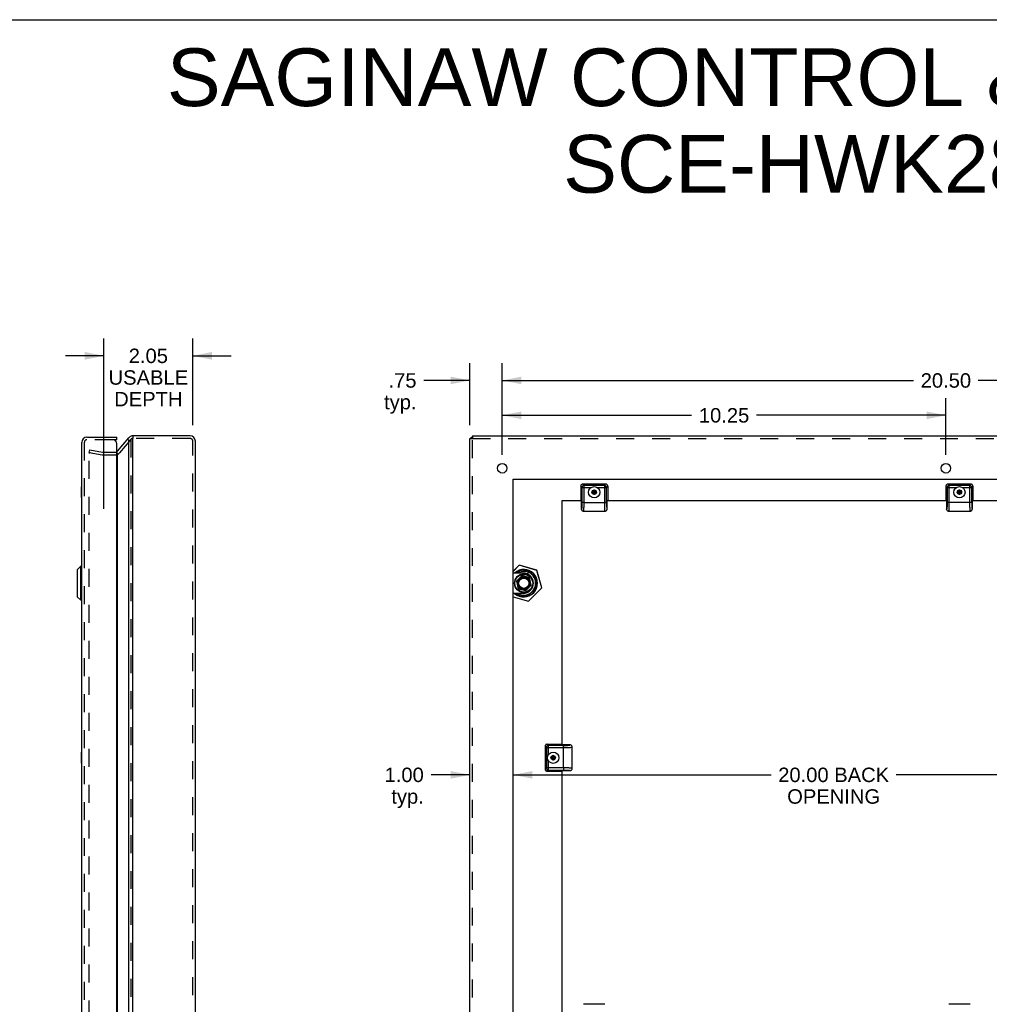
# Model space of a CAD drawing. Header units: inches. Extents: x 0 to 75.6, y 0 to 48.9.
# Tile 14 of 15: x 37.8 to 60.2, y 26.1 to 48.9. Entities that reach past the tile are written whole.
import ezdxf

# ---------------------------------------------------------------- set-up
doc = ezdxf.new("R2010")
doc.units = ezdxf.units.IN
doc.header["$LTSCALE"] = 4.155556
doc.header["$MEASUREMENT"] = 0
doc.linetypes.add('HIDDEN', pattern=[0.2, 0.1, -0.1])
doc.layers.get('0').update_dxf_attribs({"linetype": 'CONTINUOUS'})
for name, color, linetype in [('DEFAULT_2', 8, 'HIDDEN'), ('DIMENSIONS', 7, 'CONTINUOUS'), ('DOOR_ASSEMBLY', 7, 'CONTINUOUS')]:
    doc.layers.add(name, color=color, linetype=linetype)
doc.styles.get("Standard").update_dxf_attribs({"font": 'arial.ttf'})
doc.dimstyles.new('DIMSTYLE_1', dxfattribs={"dimtxt": 0.333333, "dimasz": 0.444444, "dimexe": 0.09, "dimexo": 0.07, "dimgap": 0.0375, "dimtad": 0, "dimtih": 1, "dimtoh": 1, "dimzin": 4, "dimdsep": 46, "dimtxsty": 'Standard', "dimblk": '_FILLED', "dimblk1": '_FILLED', "dimblk2": '_FILLED', "dimcen": 0.09, "dimazin": 1, "dimtfac": 1, "dimtdec": 3, "dimtofl": 0, "dimtmove": 0, "dimatfit": 3, "dimldrblk": '_FILLED', "dimfxl": 0, "dimtolj": 1, "dimtzin": 4, "dimarcsym": 0})

# ---------------------------------------------------------------- blocks, each defined once
blk = doc.blocks.new('_FILLED')
at = {"color": 0, "linetype": 'ByBlock'}
blk.add_solid([(0, 0), (-1, 0.2), (-1, -0.2)], dxfattribs=at)
blk = doc.blocks.new('*D1')
at = {"layer": 'DIMENSIONS', "color": 2, "linetype": 'Continuous'}
for p, q in [((48.926, 38.833), (48.926, 40.953)), ((69.426, 38.833), (69.426, 40.953)), ((48.926, 40.553), (58.427, 40.553)), ((69.426, 40.553), (59.925, 40.553))]:
    blk.add_line(p, q, dxfattribs=at)
at = {"layer": 'DIMENSIONS', "color": 2, "linetype": 'Continuous', "xscale": 0.4444444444, "yscale": 0.4444444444, "zscale": 0.4444444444, "rotation": 180}
blk.add_blockref('_FILLED', (48.926, 40.553), dxfattribs=at)
at = {"layer": 'DIMENSIONS', "color": 2, "linetype": 'Continuous', "xscale": 0.4444444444, "yscale": 0.4444444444, "zscale": 0.4444444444}
blk.add_blockref('_FILLED', (69.426, 40.553), dxfattribs=at)
at = {"layer": 'DIMENSIONS', "color": 2, "linetype": 'Continuous', "insert": (59.176, 40.719), "char_height": 0.3333, "width": 1.16481, "attachment_point": 2, "line_spacing_factor": 0.9}
blk.add_mtext('20.50', dxfattribs=at)
blk = doc.blocks.new('*D5')
at = {"layer": 'DIMENSIONS', "color": 2, "linetype": 'Continuous'}
for p, q in [((48.176, 39.523), (48.176, 40.953)), ((48.926, 38.833), (48.926, 40.953)), ((48.176, 40.553), (47.112, 40.553)), ((48.926, 40.553), (49.815, 40.553))]:
    blk.add_line(p, q, dxfattribs=at)
at = {"layer": 'DIMENSIONS', "color": 2, "linetype": 'Continuous', "xscale": 0.4444444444, "yscale": 0.4444444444, "zscale": 0.4444444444}
blk.add_blockref('_FILLED', (48.176, 40.553), dxfattribs=at)
at = {"layer": 'DIMENSIONS', "color": 2, "linetype": 'Continuous', "xscale": 0.4444444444, "yscale": 0.4444444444, "zscale": 0.4444444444, "rotation": 180}
blk.add_blockref('_FILLED', (48.926, 40.553), dxfattribs=at)
at = {"layer": 'DIMENSIONS', "color": 2, "linetype": 'Continuous', "insert": (46.946, 40.719), "char_height": 0.3333, "width": 0.74969, "attachment_point": 3, "line_spacing_factor": 0.9}
blk.add_mtext('.75\\Ptyp.', dxfattribs=at)
blk = doc.blocks.new('*D8')
at = {"layer": 'DIMENSIONS', "color": 2, "linetype": 'Continuous'}
for p, q in [((48.926, 38.833), (48.926, 40.147)), ((59.176, 38.833), (59.176, 40.147)), ((48.926, 39.747), (53.302, 39.747)), ((59.176, 39.747), (54.8, 39.747))]:
    blk.add_line(p, q, dxfattribs=at)
at = {"layer": 'DIMENSIONS', "color": 2, "linetype": 'Continuous', "xscale": 0.4444444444, "yscale": 0.4444444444, "zscale": 0.4444444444, "rotation": 180}
blk.add_blockref('_FILLED', (48.926, 39.747), dxfattribs=at)
at = {"layer": 'DIMENSIONS', "color": 2, "linetype": 'Continuous', "xscale": 0.4444444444, "yscale": 0.4444444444, "zscale": 0.4444444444}
blk.add_blockref('_FILLED', (59.176, 39.747), dxfattribs=at)
at = {"layer": 'DIMENSIONS', "color": 2, "linetype": 'Continuous', "insert": (54.051, 39.914), "char_height": 0.3333, "width": 1.16481, "attachment_point": 2, "line_spacing_factor": 0.9}
blk.add_mtext('10.25', dxfattribs=at)
blk = doc.blocks.new('*D10')
at = {"layer": 'DIMENSIONS', "color": 2, "linetype": 'Continuous'}
for p, q in [((48.176, 31.439), (47.281, 31.439)), ((49.176, 31.439), (50.065, 31.439))]:
    blk.add_line(p, q, dxfattribs=at)
at = {"layer": 'DIMENSIONS', "color": 2, "linetype": 'Continuous', "xscale": 0.4444444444, "yscale": 0.4444444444, "zscale": 0.4444444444}
blk.add_blockref('_FILLED', (48.176, 31.439), dxfattribs=at)
at = {"layer": 'DIMENSIONS', "color": 2, "linetype": 'Continuous', "xscale": 0.4444444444, "yscale": 0.4444444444, "zscale": 0.4444444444, "rotation": 180}
blk.add_blockref('_FILLED', (49.176, 31.439), dxfattribs=at)
at = {"layer": 'DIMENSIONS', "color": 2, "linetype": 'Continuous', "insert": (47.114, 31.606), "char_height": 0.3333, "width": 0.90582, "attachment_point": 3, "line_spacing_factor": 0.9}
blk.add_mtext('1.00\\Ptyp.', dxfattribs=at)
blk = doc.blocks.new('*D11')
at = {"layer": 'DIMENSIONS', "color": 2, "linetype": 'Continuous'}
for p, q in [((49.176, 31.439), (55.137, 31.439)), ((69.176, 31.439), (58.029, 31.439))]:
    blk.add_line(p, q, dxfattribs=at)
at = {"layer": 'DIMENSIONS', "color": 2, "linetype": 'Continuous', "xscale": 0.4444444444, "yscale": 0.4444444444, "zscale": 0.4444444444, "rotation": 180}
blk.add_blockref('_FILLED', (49.176, 31.439), dxfattribs=at)
at = {"layer": 'DIMENSIONS', "color": 2, "linetype": 'Continuous', "xscale": 0.4444444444, "yscale": 0.4444444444, "zscale": 0.4444444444}
blk.add_blockref('_FILLED', (69.176, 31.439), dxfattribs=at)
at = {"layer": 'DIMENSIONS', "color": 2, "linetype": 'Continuous', "insert": (56.583, 31.606), "char_height": 0.3333, "width": 2.55886, "attachment_point": 2, "line_spacing_factor": 0.9}
blk.add_mtext('20.00 BACK\\POPENING', dxfattribs=at)
blk = doc.blocks.new('*D16')
at = {"layer": 'DIMENSIONS', "color": 2, "linetype": 'Continuous'}
for p, q in [((39.724, 37.583), (39.724, 41.522)), ((41.776, 39.523), (41.776, 41.522)), ((39.724, 41.122), (38.835, 41.122)), ((41.776, 41.122), (42.665, 41.122))]:
    blk.add_line(p, q, dxfattribs=at)
at = {"layer": 'DIMENSIONS', "color": 2, "linetype": 'Continuous', "xscale": 0.4444444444, "yscale": 0.4444444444, "zscale": 0.4444444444}
blk.add_blockref('_FILLED', (39.724, 41.122), dxfattribs=at)
at = {"layer": 'DIMENSIONS', "color": 2, "linetype": 'Continuous', "xscale": 0.4444444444, "yscale": 0.4444444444, "zscale": 0.4444444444, "rotation": 180}
blk.add_blockref('_FILLED', (41.776, 41.122), dxfattribs=at)
at = {"layer": 'DIMENSIONS', "color": 2, "linetype": 'Continuous', "insert": (40.75, 41.288), "char_height": 0.3333, "width": 1.83395, "attachment_point": 2, "line_spacing_factor": 0.9}
blk.add_mtext('2.05\\PUSABLE\\PDEPTH', dxfattribs=at)

msp = doc.modelspace()

# ---------------------------------------------------------------- linework, layer by layer
at = {"color": 7, "linetype": 'Continuous'}
for p, q in [((0, 48.8889), (75.5556, 48.8889)), ((40.3922, 39.2723), (40.3922, 39.2123)), ((48.1756, 39.2123), (48.2356, 39.2123)), ((48.2356, 39.2723), (48.2356, 39.2123))]:
    msp.add_line(p, q, dxfattribs=at)
at = {"color": 3, "linetype": 'Continuous'}
for p, q in [((40.0373, 38.9161), (40.3003, 39.2295)), ((40.3003, 11.3538), (40.3003, 39.1909)), ((41.7162, 39.2723), (40.3922, 39.2723)), ((40.3922, 11.3323), (40.3922, 39.2123)), ((41.8362, 11.3923), (41.8362, 39.1523)), ((48.1756, 11.3323), (48.1756, 39.2123)), ((48.2356, 39.2723), (70.1156, 39.2723)), ((40.0373, 11.6671), (40.0373, 38.8775)), ((49.1756, 12.2723), (49.1756, 38.2723)), ((49.1756, 38.2723), (69.1756, 38.2723))]:
    msp.add_line(p, q, dxfattribs=at)
for centre in [(48.9256, 38.5223), (59.1756, 38.5223)]:
    msp.add_circle(centre, 0.109, dxfattribs=at)
for centre, radius, start, end in [((40.3922, 39.1523), 0.12, 90, 140), ((41.7162, 39.1523), 0.12, 0, 90), ((39.9914, 38.9547), 0.06, 299.61649, 320)]:
    msp.add_arc(centre, radius, start, end, dxfattribs=at)
at = {"layer": 'DEFAULT_2', "color": 8, "linetype": 'HIDDEN'}
for p, q in [((40.3462, 39.1909), (40.0833, 38.8775)), ((40.3462, 39.1909), (40.3462, 11.3538)), ((41.7162, 39.2123), (40.3922, 39.2123)), ((41.7762, 11.3923), (41.7762, 39.1523)), ((48.2356, 11.3323), (48.2356, 39.2123)), ((48.2356, 39.2123), (70.1156, 39.2123)), ((39.3849, 38.8888), (39.3953, 38.9479)), ((39.3953, 38.9479), (39.6922, 38.8956)), ((39.3849, 38.8888), (39.6817, 38.8365)), ((39.385, 38.8654), (39.3849, 38.8639)), ((39.3849, 11.6808), (39.3849, 38.8639)), ((39.7026, 38.8947), (39.9914, 38.8947)), ((39.7026, 38.8347), (39.9914, 38.8347))]:
    msp.add_line(p, q, dxfattribs=at)
for points in [[(39.3997, 38.8789), (39.3994, 38.8789), (39.3979, 38.8788), (39.3965, 38.8786), (39.3951, 38.8782), (39.3938, 38.8777), (39.3925, 38.877), (39.3913, 38.8763), (39.3902, 38.8754), (39.3891, 38.8744), (39.3882, 38.8733), (39.3873, 38.8721), (39.3866, 38.8709), (39.386, 38.8696), (39.3855, 38.8682), (39.3852, 38.8668), (39.385, 38.8654)], [(39.4022, 38.8787), (39.4008, 38.8789), (39.3997, 38.8789)]]:
    msp.add_lwpolyline(points, dxfattribs=at)
for centre, radius, start, end in [((40.3922, 39.1523), 0.06, 90, 140), ((41.7162, 39.1523), 0.06, 0, 90), ((39.7026, 38.9547), 0.12, 260, 270), ((39.7026, 38.9547), 0.06, 260, 270), ((39.9914, 38.9547), 0.06, 270, 299.61649), ((39.9914, 38.9547), 0.12, 270, 320)]:
    msp.add_arc(centre, radius, start, end, dxfattribs=at)
at = {"layer": 'DOOR_ASSEMBLY', "color": 3, "linetype": 'Continuous'}
for p, q in [((39.331, 39.2423), (40.021, 39.2423)), ((48.2062, 39.2423), (48.2356, 39.2423)), ((39.211, 11.4223), (39.211, 39.1223)), ((40.021, 11.4523), (40.021, 39.0923)), ((50.3012, 37.7723), (50.3012, 32.1333)), ((50.7527, 37.7723), (50.3012, 37.7723)), ((59.1902, 37.7723), (51.3497, 37.7723)), ((67.6277, 37.7723), (59.7872, 37.7723)), ((50.3012, 31.5363), (50.3012, 25.8973))]:
    msp.add_line(p, q, dxfattribs=at)
at = {"layer": 'DOOR_ASSEMBLY', "color": 8, "linetype": 'HIDDEN'}
for p, q in [((39.931, 39.1823), (39.331, 39.1823)), ((39.271, 39.1223), (39.271, 11.4223))]:
    msp.add_line(p, q, dxfattribs=at)
at = {"layer": 'DOOR_ASSEMBLY', "color": 7, "linetype": 'Continuous'}
for p, q in [((40.021, 39.1823), (39.931, 39.1823)), ((40.021, 39.1823), (40.021, 39.2423)), ((48.2062, 39.2123), (48.2062, 39.2423)), ((39.206, 37.8448), (39.206, 38.0948)), ((39.206, 38.0948), (39.211, 38.0948)), ((50.7387, 38.1075), (50.7387, 37.8245)), ((50.7675, 38.0787), (50.7387, 38.1075)), ((50.7675, 38.0787), (50.7675, 37.7283)), ((50.7675, 38.0787), (50.9783, 38.0787)), ((50.7885, 38.1573), (50.8173, 38.1285)), ((51.3139, 38.1573), (50.7885, 38.1573)), ((50.8173, 37.7323), (50.8173, 38.1285)), ((51.285, 38.1285), (50.8173, 38.1285)), ((51.0512, 38.0182), (51.0093, 37.994)), ((51.0512, 38.0155), (51.0116, 37.9927)), ((51.0512, 37.9214), (51.0512, 38.0182)), ((51.0931, 37.994), (51.0512, 38.0182)), ((51.0907, 37.9927), (51.0512, 38.0155)), ((51.124, 38.0787), (51.3349, 38.0787)), ((51.285, 38.1285), (51.3139, 38.1573)), ((51.285, 38.1285), (51.285, 37.7323)), ((51.3637, 38.1075), (51.3349, 38.0787)), ((51.3349, 37.7323), (51.3349, 38.0787)), ((51.3637, 38.1075), (51.3637, 37.8245)), ((59.1762, 38.1075), (59.1762, 37.8245)), ((59.205, 38.0787), (59.1762, 38.1075)), ((59.205, 38.0787), (59.205, 37.7283)), ((59.205, 38.0787), (59.4158, 38.0787)), ((59.226, 38.1573), (59.2548, 38.1285)), ((59.7514, 38.1573), (59.226, 38.1573)), ((59.2548, 37.7323), (59.2548, 38.1285)), ((59.7225, 38.1285), (59.2548, 38.1285)), ((59.4887, 38.0182), (59.4468, 37.994)), ((59.4887, 38.0155), (59.4491, 37.9927)), ((59.4887, 37.9214), (59.4887, 38.0182)), ((59.5306, 37.994), (59.4887, 38.0182)), ((59.5282, 37.9927), (59.4887, 38.0155)), ((59.5615, 38.0787), (59.7724, 38.0787)), ((59.7225, 38.1285), (59.7514, 38.1573)), ((59.7225, 38.1285), (59.7225, 37.7323)), ((59.8012, 38.1075), (59.7724, 38.0787)), ((59.7724, 37.7323), (59.7724, 38.0787)), ((59.8012, 38.1075), (59.8012, 37.8245)), ((39.206, 37.9698), (39.211, 37.9698)), ((39.206, 37.8448), (39.211, 37.8448)), ((50.7423, 37.7787), (50.7487, 37.7723)), ((50.7527, 37.7683), (50.7527, 37.5836)), ((51.0093, 37.9456), (51.0931, 37.994)), ((51.0093, 37.994), (51.0093, 37.9456)), ((51.0093, 37.994), (51.0931, 37.9456)), ((51.0093, 37.9456), (51.0512, 37.9214)), ((51.0116, 37.9927), (51.0116, 37.947)), ((51.0116, 37.947), (51.0512, 37.9242)), ((51.0512, 37.9242), (51.0907, 37.947)), ((51.0512, 37.9214), (51.0931, 37.9456)), ((51.0907, 37.947), (51.0907, 37.9927)), ((51.0931, 37.9456), (51.0931, 37.994)), ((51.3497, 37.5836), (51.3497, 37.7683)), ((51.3537, 37.7723), (51.36, 37.7787)), ((59.1798, 37.7787), (59.1862, 37.7723)), ((59.1902, 37.7683), (59.1902, 37.5836)), ((59.4468, 37.9456), (59.5306, 37.994)), ((59.4468, 37.994), (59.4468, 37.9456)), ((59.4468, 37.994), (59.5306, 37.9456)), ((59.4468, 37.9456), (59.4887, 37.9214)), ((59.4491, 37.9927), (59.4491, 37.947)), ((59.4491, 37.947), (59.4887, 37.9242)), ((59.4887, 37.9242), (59.5282, 37.947)), ((59.4887, 37.9214), (59.5306, 37.9456)), ((59.5282, 37.947), (59.5282, 37.9927)), ((59.5306, 37.9456), (59.5306, 37.994)), ((59.7872, 37.5836), (59.7872, 37.7683)), ((59.7912, 37.7723), (59.7975, 37.7787)), ((50.7634, 37.6239), (50.7631, 37.6208)), ((50.7637, 37.6273), (50.7634, 37.6239)), ((50.764, 37.6308), (50.7637, 37.6273)), ((50.7643, 37.6343), (50.764, 37.6308)), ((50.7646, 37.638), (50.7643, 37.6343)), ((50.7647, 37.6405), (50.7646, 37.638)), ((50.765, 37.6438), (50.7647, 37.6405)), ((50.7652, 37.6473), (50.765, 37.6438)), ((50.7654, 37.6513), (50.7652, 37.6473)), ((50.7656, 37.6551), (50.7654, 37.6513)), ((50.7659, 37.6602), (50.7656, 37.6551)), ((50.7659, 37.6602), (50.7659, 37.6602)), ((50.7665, 37.6759), (50.7664, 37.6716)), ((50.7667, 37.6812), (50.7665, 37.6759)), ((50.7669, 37.6861), (50.7667, 37.6812)), ((50.767, 37.6918), (50.7669, 37.6861)), ((50.7671, 37.6961), (50.767, 37.6918)), ((50.7672, 37.7026), (50.7671, 37.6961)), ((50.7673, 37.7079), (50.7672, 37.7026)), ((50.7674, 37.713), (50.7673, 37.7079)), ((50.7675, 37.7225), (50.7674, 37.7179)), ((50.7674, 37.7179), (50.7674, 37.713)), ((50.7835, 37.7323), (50.7675, 37.7323)), ((50.7675, 37.7283), (50.7675, 37.7225)), ((50.8173, 37.7323), (50.7835, 37.7323)), ((50.8173, 37.7323), (51.3349, 37.7323)), ((59.2008, 37.6228), (59.2006, 37.6208)), ((59.2011, 37.6262), (59.2008, 37.6228)), ((59.2014, 37.6296), (59.2011, 37.6262)), ((59.2017, 37.6331), (59.2014, 37.6296)), ((59.202, 37.6368), (59.2017, 37.6331)), ((59.2022, 37.6405), (59.202, 37.6368)), ((59.2025, 37.6438), (59.2022, 37.6405)), ((59.2027, 37.6473), (59.2025, 37.6438)), ((59.2029, 37.6513), (59.2027, 37.6473)), ((59.2031, 37.6551), (59.2029, 37.6513)), ((59.2034, 37.6602), (59.2031, 37.6551)), ((59.2034, 37.6602), (59.2034, 37.6602)), ((59.204, 37.6759), (59.2039, 37.6716)), ((59.2042, 37.6812), (59.204, 37.6759)), ((59.2044, 37.6861), (59.2042, 37.6812)), ((59.2045, 37.6918), (59.2044, 37.6861)), ((59.2046, 37.6961), (59.2045, 37.6918)), ((59.2047, 37.7026), (59.2046, 37.6961)), ((59.2048, 37.7079), (59.2047, 37.7026)), ((59.2049, 37.713), (59.2048, 37.7079)), ((59.205, 37.7225), (59.2049, 37.7179)), ((59.2049, 37.7179), (59.2049, 37.713)), ((59.7724, 37.7323), (59.205, 37.7323)), ((59.205, 37.7283), (59.205, 37.7225)), ((50.8042, 37.5323), (51.2982, 37.5323)), ((50.8042, 37.5323), (50.8042, 37.5323)), ((51.2981, 37.5323), (51.2982, 37.5323)), ((59.2417, 37.5323), (59.7357, 37.5323)), ((59.2417, 37.5323), (59.2417, 37.5323)), ((59.7356, 37.5323), (59.7357, 37.5323)), ((39.1892, 36.2614), (39.1061, 36.1783)), ((39.1061, 36.1783), (39.1061, 35.5564)), ((39.1892, 35.4733), (39.1892, 36.2614)), ((39.2079, 36.2614), (39.1892, 36.2614)), ((39.2079, 36.2614), (39.2079, 35.4733)), ((49.3154, 36.2832), (49.1756, 36.1435)), ((49.3173, 36.2813), (49.1756, 36.1396)), ((49.3173, 36.2813), (49.3154, 36.2832)), ((49.3173, 36.2813), (49.3181, 36.2839)), ((49.7218, 36.1649), (49.3173, 36.2813)), ((49.7225, 36.1676), (49.3181, 36.2839)), ((39.104, 36.1732), (39.104, 35.5614)), ((49.4082, 36.1035), (49.1756, 36.1035)), ((49.38, 36.0388), (49.2527, 35.9115)), ((49.3042, 35.9488), (49.2637, 35.9084)), ((49.3279, 36.1671), (49.2644, 36.1035)), ((49.2753, 36.1035), (49.3236, 36.1518)), ((49.3042, 35.9488), (49.3075, 35.9466)), ((49.3831, 36.0278), (49.3427, 35.9873)), ((49.3427, 35.9873), (49.3449, 35.984)), ((49.3831, 36.0278), (49.38, 36.0388)), ((49.5554, 35.9986), (49.38, 36.0388)), ((49.5471, 35.9902), (49.3831, 36.0278)), ((49.7239, 35.9636), (49.5204, 36.1671)), ((49.5247, 36.1518), (49.7087, 35.9679)), ((49.5247, 36.0727), (49.5247, 36.1223)), ((49.5471, 35.9902), (49.5554, 35.9986)), ((49.5847, 35.8263), (49.5471, 35.9902)), ((49.5956, 35.8231), (49.5554, 35.9986)), ((49.7218, 36.1649), (49.7225, 36.1676)), ((49.7218, 36.1649), (49.7244, 36.1657)), ((49.8381, 35.7605), (49.7218, 36.1649)), ((49.8407, 35.7612), (49.7244, 36.1657)), ((49.2527, 35.9115), (49.2929, 35.7361)), ((49.2637, 35.9084), (49.2527, 35.9115)), ((49.2637, 35.9084), (49.3013, 35.7444)), ((49.3013, 35.7444), (49.2929, 35.7361)), ((49.2929, 35.7361), (49.4684, 35.6959)), ((49.3013, 35.7444), (49.4652, 35.7068)), ((49.4652, 35.7068), (49.5057, 35.7473)), ((49.4684, 35.6959), (49.5956, 35.8231)), ((49.5057, 35.7473), (49.5034, 35.7506)), ((49.5204, 35.5676), (49.7239, 35.7711)), ((49.7087, 35.7668), (49.5247, 35.5828)), ((49.531, 35.4534), (49.8381, 35.7605)), ((49.533, 35.4515), (49.8401, 35.7585)), ((49.5442, 35.7858), (49.5409, 35.7881)), ((49.5442, 35.7858), (49.5847, 35.8263)), ((49.5847, 35.8263), (49.5956, 35.8231)), ((49.6442, 35.8675), (49.6442, 35.8671)), ((49.8381, 35.7605), (49.8407, 35.7612)), ((49.8381, 35.7605), (49.8401, 35.7585)), ((39.1892, 35.4733), (39.1061, 35.5564)), ((49.4082, 35.6311), (49.1756, 35.6311)), ((49.1756, 35.5556), (49.531, 35.4534)), ((49.1756, 35.5528), (49.5303, 35.4508)), ((49.2644, 35.6311), (49.3279, 35.5676)), ((49.3236, 35.5828), (49.2753, 35.6311)), ((49.4652, 35.7068), (49.4684, 35.6959)), ((39.2079, 35.4733), (39.1892, 35.4733)), ((49.531, 35.4534), (49.5303, 35.4508)), ((49.531, 35.4534), (49.533, 35.4515)), ((49.9162, 32.0975), (49.9162, 31.5721)), ((49.945, 32.0687), (49.9162, 32.0975)), ((49.966, 32.1473), (49.9948, 32.1185)), ((49.966, 32.1473), (50.249, 32.1473)), ((49.9948, 31.9077), (49.9948, 32.1185)), ((50.3412, 32.1185), (49.9948, 32.1185)), ((50.3012, 32.1373), (50.2948, 32.1437)), ((50.4899, 32.1333), (50.3052, 32.1333)), ((50.3412, 31.601), (50.3412, 32.1185)), ((50.5412, 31.5878), (50.5412, 32.0818)), ((50.5412, 32.0817), (50.5412, 32.0818)), ((39.206, 31.7098), (39.206, 31.9598)), ((39.206, 31.9598), (39.211, 31.9598)), ((49.945, 32.0687), (49.945, 31.601)), ((49.945, 32.0687), (50.3412, 32.0687)), ((50.1037, 31.8832), (50.0618, 31.859)), ((50.0618, 31.8106), (50.1456, 31.859)), ((50.0618, 31.859), (50.0618, 31.8106)), ((50.0618, 31.859), (50.1456, 31.8106)), ((50.1037, 31.8805), (50.0641, 31.8577)), ((50.0641, 31.8577), (50.0641, 31.812)), ((50.1037, 31.7864), (50.1037, 31.8832)), ((50.1456, 31.859), (50.1037, 31.8832)), ((50.1432, 31.8577), (50.1037, 31.8805)), ((50.1432, 31.812), (50.1432, 31.8577)), ((50.1456, 31.8106), (50.1456, 31.859)), ((39.206, 31.8348), (39.211, 31.8348)), ((39.206, 31.7098), (39.211, 31.7098)), ((49.9948, 31.5511), (49.9948, 31.762)), ((50.0618, 31.8106), (50.1037, 31.7864)), ((50.0641, 31.812), (50.1037, 31.7892)), ((50.1037, 31.7892), (50.1432, 31.812)), ((50.1037, 31.7864), (50.1456, 31.8106)), ((49.9162, 31.5721), (49.945, 31.601)), ((50.3412, 31.601), (49.945, 31.601)), ((49.9948, 31.5511), (49.966, 31.5223)), ((49.966, 31.5223), (50.249, 31.5223)), ((49.9948, 31.5511), (50.3452, 31.5511)), ((50.2948, 31.526), (50.3012, 31.5323)), ((50.3052, 31.5363), (50.4899, 31.5363)), ((50.3412, 31.601), (50.3412, 31.5672)), ((50.3412, 31.5672), (50.3412, 31.5511)), ((50.3452, 31.5511), (50.351, 31.5511)), ((50.351, 31.5511), (50.3557, 31.5511)), ((50.3557, 31.5511), (50.3605, 31.551)), ((50.3605, 31.551), (50.3656, 31.551)), ((50.3656, 31.551), (50.3709, 31.5509)), ((50.3709, 31.5509), (50.3774, 31.5508)), ((50.3774, 31.5508), (50.3817, 31.5507)), ((50.3817, 31.5507), (50.3874, 31.5505)), ((50.3874, 31.5505), (50.3923, 31.5504)), ((50.3923, 31.5504), (50.3976, 31.5502)), ((50.3976, 31.5502), (50.402, 31.55)), ((50.4133, 31.5495), (50.4184, 31.5493)), ((50.4133, 31.5495), (50.4133, 31.5495)), ((50.4184, 31.5493), (50.4222, 31.5491)), ((50.4222, 31.5491), (50.4262, 31.5488)), ((50.4262, 31.5488), (50.4297, 31.5486)), ((50.4297, 31.5486), (50.433, 31.5484)), ((50.433, 31.5484), (50.4367, 31.5481)), ((50.4367, 31.5481), (50.4404, 31.5479)), ((50.4404, 31.5479), (50.4439, 31.5476)), ((50.4439, 31.5476), (50.4473, 31.5473)), ((50.4473, 31.5473), (50.4507, 31.547)), ((50.4507, 31.547), (50.4527, 31.5468)), ((50.5412, 31.5878), (50.5412, 31.5878)), ((51.2982, 26.1373), (50.8042, 26.1373)), ((59.7357, 26.1373), (59.2417, 26.1373))]:
    msp.add_line(p, q, dxfattribs=at)
for points in [[(50.7533, 38.1427), (50.7489, 38.1378), (50.7453, 38.1325), (50.7425, 38.1266), (50.7404, 38.1205), (50.7391, 38.1141), (50.7387, 38.1075)], [(50.7885, 38.1573), (50.7819, 38.1569), (50.7756, 38.1556), (50.7694, 38.1535), (50.7635, 38.1507), (50.7582, 38.1471), (50.7533, 38.1427)], [(50.7822, 38.1138), (50.7779, 38.1089), (50.7743, 38.1035), (50.7714, 38.0977), (50.7693, 38.0915), (50.768, 38.0852), (50.7675, 38.0787)], [(50.8173, 38.1285), (50.8108, 38.128), (50.8045, 38.1267), (50.7983, 38.1246), (50.7925, 38.1217), (50.7871, 38.1181), (50.7822, 38.1138)], [(51.3201, 38.1138), (51.3152, 38.1181), (51.3098, 38.1217), (51.304, 38.1246), (51.2979, 38.1267), (51.2915, 38.128), (51.285, 38.1285)], [(51.3491, 38.1427), (51.3442, 38.1471), (51.3388, 38.1507), (51.333, 38.1535), (51.3268, 38.1556), (51.3204, 38.1569), (51.3139, 38.1573)], [(51.3349, 38.0787), (51.3344, 38.0852), (51.3331, 38.0915), (51.331, 38.0977), (51.3281, 38.1035), (51.3244, 38.1089), (51.3201, 38.1138)], [(51.3637, 38.1075), (51.3632, 38.1141), (51.362, 38.1205), (51.3599, 38.1266), (51.357, 38.1325), (51.3534, 38.1378), (51.3491, 38.1427)], [(59.1908, 38.1427), (59.1864, 38.1378), (59.1828, 38.1325), (59.18, 38.1266), (59.1779, 38.1205), (59.1766, 38.1141), (59.1762, 38.1075)], [(59.226, 38.1573), (59.2194, 38.1569), (59.2131, 38.1556), (59.2069, 38.1535), (59.201, 38.1507), (59.1957, 38.1471), (59.1908, 38.1427)], [(59.2197, 38.1138), (59.2154, 38.1089), (59.2118, 38.1035), (59.2089, 38.0977), (59.2068, 38.0915), (59.2055, 38.0852), (59.205, 38.0787)], [(59.2548, 38.1285), (59.2483, 38.128), (59.242, 38.1267), (59.2358, 38.1246), (59.23, 38.1217), (59.2246, 38.1181), (59.2197, 38.1138)], [(59.7576, 38.1138), (59.7527, 38.1181), (59.7473, 38.1217), (59.7415, 38.1246), (59.7354, 38.1267), (59.729, 38.128), (59.7225, 38.1285)], [(59.7866, 38.1427), (59.7817, 38.1471), (59.7763, 38.1507), (59.7705, 38.1535), (59.7643, 38.1556), (59.7579, 38.1569), (59.7514, 38.1573)], [(59.7724, 38.0787), (59.7719, 38.0852), (59.7706, 38.0915), (59.7685, 38.0977), (59.7656, 38.1035), (59.7619, 38.1089), (59.7576, 38.1138)], [(59.8012, 38.1075), (59.8007, 38.1141), (59.7995, 38.1205), (59.7974, 38.1266), (59.7945, 38.1325), (59.7909, 38.1378), (59.7866, 38.1427)], [(51.3626, 37.7934), (51.3623, 37.7894), (51.3619, 37.7861), (51.3614, 37.7832), (51.361, 37.781), (51.3605, 37.7795), (51.36, 37.7787)], [(51.3637, 37.8245), (51.3636, 37.8188), (51.3636, 37.8132), (51.3634, 37.8078), (51.3632, 37.8027), (51.3629, 37.7979), (51.3626, 37.7934)], [(59.8001, 37.7934), (59.7998, 37.7894), (59.7994, 37.7861), (59.7989, 37.7832), (59.7985, 37.781), (59.798, 37.7795), (59.7975, 37.7787)], [(59.8012, 37.8245), (59.8011, 37.8188), (59.8011, 37.8132), (59.8009, 37.8078), (59.8007, 37.8027), (59.8004, 37.7979), (59.8001, 37.7934)], [(50.7527, 37.5836), (50.7533, 37.5757), (50.7552, 37.5681), (50.7582, 37.5607), (50.7624, 37.5538), (50.7645, 37.551)], [(50.7538, 37.5825), (50.7538, 37.5825), (50.7538, 37.5825), (50.7538, 37.5825), (50.7537, 37.5825), (50.7536, 37.5826), (50.7534, 37.5828), (50.7531, 37.5831), (50.7527, 37.5836)], [(50.7553, 37.5827), (50.7552, 37.5826), (50.7552, 37.5826), (50.7551, 37.5826), (50.755, 37.5825), (50.755, 37.5825), (50.7549, 37.5825), (50.7548, 37.5824), (50.7548, 37.5824), (50.7547, 37.5824), (50.7546, 37.5824), (50.7545, 37.5823), (50.7545, 37.5823), (50.7544, 37.5823), (50.7543, 37.5823), (50.7542, 37.5823), (50.7541, 37.5824), (50.7541, 37.5824), (50.754, 37.5824), (50.7539, 37.5824), (50.7538, 37.5825), (50.7538, 37.5825), (50.7538, 37.5825), (50.7538, 37.5825)], [(50.758, 37.5883), (50.7578, 37.5875), (50.7577, 37.5871), (50.7575, 37.5867), (50.7574, 37.5863), (50.7572, 37.586), (50.7571, 37.5856), (50.757, 37.5853), (50.7568, 37.585), (50.7567, 37.5847), (50.7566, 37.5844), (50.7564, 37.5842), (50.7563, 37.5839), (50.7561, 37.5837), (50.756, 37.5835), (50.7559, 37.5833), (50.7557, 37.5831), (50.7556, 37.583), (50.7555, 37.5828), (50.7554, 37.5828), (50.7553, 37.5827)], [(50.7631, 37.6208), (50.7629, 37.6179), (50.7627, 37.616), (50.7625, 37.6142), (50.7623, 37.6124), (50.762, 37.6107), (50.7618, 37.609), (50.7616, 37.6073), (50.7614, 37.6056), (50.7612, 37.6039), (50.7609, 37.6023), (50.7607, 37.6007), (50.7604, 37.5992), (50.7602, 37.5977), (50.7599, 37.5963), (50.7596, 37.5949), (50.7594, 37.5936), (50.7591, 37.5923), (50.7588, 37.5911), (50.7585, 37.5899), (50.7582, 37.5888), (50.758, 37.5883)], [(50.7645, 37.551), (50.7671, 37.5481), (50.7774, 37.5399), (50.7902, 37.5343), (50.8042, 37.5323)], [(50.7664, 37.6716), (50.766, 37.6633), (50.766, 37.662), (50.7659, 37.6602)], [(50.8042, 37.5323), (50.805, 37.5327), (50.8068, 37.5364), (50.8086, 37.5442), (50.8104, 37.5561), (50.812, 37.5718), (50.8134, 37.5909)], [(50.8134, 37.5909), (50.8146, 37.6104), (50.8155, 37.6318), (50.8163, 37.6546), (50.8168, 37.6789), (50.8171, 37.705), (50.8172, 37.7323)], [(51.285, 37.7323), (51.2852, 37.7062), (51.2855, 37.6805), (51.2861, 37.6557), (51.2868, 37.6322), (51.2878, 37.6105), (51.2889, 37.5909)], [(51.2889, 37.5909), (51.2903, 37.5723), (51.2919, 37.5568), (51.2936, 37.5447), (51.2955, 37.5366), (51.2973, 37.5328), (51.2981, 37.5323)], [(51.2981, 37.5323), (51.3122, 37.5344), (51.3251, 37.54), (51.3354, 37.5483), (51.3381, 37.5514)], [(51.3349, 37.7323), (51.3352, 37.6997), (51.336, 37.67), (51.3375, 37.6429), (51.3393, 37.6197), (51.3416, 37.6016), (51.3441, 37.5891), (51.3468, 37.5832), (51.3497, 37.5836)], [(51.3381, 37.5514), (51.3399, 37.5538), (51.3441, 37.5606), (51.3472, 37.568), (51.349, 37.5757), (51.3497, 37.5836)], [(59.1902, 37.5836), (59.1908, 37.5757), (59.1927, 37.5681), (59.1957, 37.5607), (59.1999, 37.5538), (59.202, 37.551)], [(59.1913, 37.5825), (59.1913, 37.5825), (59.1913, 37.5825), (59.1913, 37.5825), (59.1912, 37.5825), (59.1911, 37.5826), (59.1909, 37.5828), (59.1906, 37.5831), (59.1902, 37.5836)], [(59.1928, 37.5827), (59.1927, 37.5826), (59.1927, 37.5826), (59.1926, 37.5826), (59.1925, 37.5825), (59.1925, 37.5825), (59.1924, 37.5825), (59.1923, 37.5824), (59.1923, 37.5824), (59.1922, 37.5824), (59.1921, 37.5824), (59.192, 37.5823), (59.192, 37.5823), (59.1919, 37.5823), (59.1918, 37.5823), (59.1917, 37.5823), (59.1916, 37.5824), (59.1916, 37.5824), (59.1915, 37.5824), (59.1914, 37.5824), (59.1913, 37.5825), (59.1913, 37.5825), (59.1913, 37.5825), (59.1913, 37.5825)], [(59.1955, 37.5883), (59.1953, 37.5875), (59.1952, 37.5871), (59.195, 37.5867), (59.1949, 37.5863), (59.1947, 37.586), (59.1946, 37.5856), (59.1945, 37.5853), (59.1943, 37.585), (59.1942, 37.5847), (59.1941, 37.5844), (59.1939, 37.5842), (59.1938, 37.5839), (59.1936, 37.5837), (59.1935, 37.5835), (59.1934, 37.5833), (59.1932, 37.5831), (59.1931, 37.583), (59.193, 37.5828), (59.1929, 37.5828), (59.1928, 37.5827)], [(59.2006, 37.6208), (59.2004, 37.6179), (59.2002, 37.616), (59.2, 37.6142), (59.1998, 37.6124), (59.1995, 37.6107), (59.1993, 37.609), (59.1991, 37.6073), (59.1989, 37.6056), (59.1987, 37.6039), (59.1984, 37.6023), (59.1982, 37.6007), (59.1979, 37.5992), (59.1977, 37.5977), (59.1974, 37.5963), (59.1971, 37.5949), (59.1969, 37.5936), (59.1966, 37.5923), (59.1963, 37.5911), (59.196, 37.5899), (59.1957, 37.5888), (59.1955, 37.5883)], [(59.202, 37.551), (59.2046, 37.5481), (59.2149, 37.5399), (59.2277, 37.5343), (59.2417, 37.5323)], [(59.2039, 37.6716), (59.2035, 37.6633), (59.2035, 37.662), (59.2034, 37.6602)], [(59.2417, 37.5323), (59.2425, 37.5327), (59.2443, 37.5364), (59.2461, 37.5442), (59.2479, 37.5561), (59.2495, 37.5718), (59.2509, 37.5909)], [(59.2509, 37.5909), (59.2521, 37.6104), (59.253, 37.6318), (59.2538, 37.6546), (59.2543, 37.6789), (59.2546, 37.705), (59.2547, 37.7323)], [(59.7225, 37.7323), (59.7227, 37.7062), (59.723, 37.6805), (59.7236, 37.6557), (59.7243, 37.6322), (59.7253, 37.6105), (59.7264, 37.5909)], [(59.7264, 37.5909), (59.7278, 37.5723), (59.7294, 37.5568), (59.7311, 37.5447), (59.733, 37.5366), (59.7348, 37.5328), (59.7356, 37.5323)], [(59.7356, 37.5323), (59.7497, 37.5344), (59.7626, 37.54), (59.7729, 37.5483), (59.7756, 37.5514)], [(59.7724, 37.7323), (59.7727, 37.6997), (59.7735, 37.67), (59.775, 37.6429), (59.7768, 37.6197), (59.7791, 37.6016), (59.7816, 37.5891), (59.7843, 37.5832), (59.7872, 37.5836)], [(59.7756, 37.5514), (59.7774, 37.5538), (59.7816, 37.5606), (59.7847, 37.568), (59.7865, 37.5757), (59.7872, 37.5836)], [(49.3042, 35.9488), (49.3052, 35.9508), (49.3063, 35.9528), (49.3076, 35.9549), (49.3089, 35.957), (49.3104, 35.9592), (49.3121, 35.9615), (49.3139, 35.9639), (49.3159, 35.9663), (49.318, 35.9686), (49.3202, 35.971), (49.3226, 35.9733), (49.325, 35.9754), (49.3274, 35.9775), (49.3298, 35.9793), (49.3322, 35.981), (49.3344, 35.9825), (49.3366, 35.9839), (49.3387, 35.9852), (49.3407, 35.9863), (49.3427, 35.9873)], [(49.5442, 35.7858), (49.5431, 35.7839), (49.542, 35.7818), (49.5408, 35.7798), (49.5394, 35.7776), (49.5379, 35.7754), (49.5363, 35.7731), (49.5345, 35.7708), (49.5325, 35.7684), (49.5304, 35.766), (49.5281, 35.7637), (49.5258, 35.7614), (49.5233, 35.7592), (49.5209, 35.7572), (49.5185, 35.7553), (49.5162, 35.7536), (49.5139, 35.7521), (49.5117, 35.7507), (49.5097, 35.7495), (49.5076, 35.7484), (49.5057, 35.7473)], [(49.9308, 32.1327), (49.9264, 32.1278), (49.9228, 32.1225), (49.92, 32.1166), (49.9179, 32.1105), (49.9166, 32.1041), (49.9162, 32.0975)], [(49.966, 32.1473), (49.9594, 32.1469), (49.9531, 32.1456), (49.9469, 32.1435), (49.941, 32.1407), (49.9357, 32.1371), (49.9308, 32.1327)], [(49.9597, 32.1038), (49.9554, 32.0989), (49.9518, 32.0935), (49.9489, 32.0877), (49.9468, 32.0815), (49.9455, 32.0752), (49.945, 32.0687)], [(49.9948, 32.1185), (49.9883, 32.118), (49.982, 32.1167), (49.9758, 32.1146), (49.97, 32.1117), (49.9646, 32.1081), (49.9597, 32.1038)], [(50.249, 32.1473), (50.2547, 32.1473), (50.2603, 32.1472), (50.2657, 32.1471), (50.2709, 32.1468), (50.2756, 32.1466), (50.2801, 32.1463)], [(50.2801, 32.1463), (50.2841, 32.1459), (50.2875, 32.1455), (50.2903, 32.1451), (50.2925, 32.1446), (50.294, 32.1442), (50.2948, 32.1437)], [(50.3412, 32.1185), (50.3738, 32.1188), (50.4035, 32.1197), (50.4306, 32.1211), (50.4538, 32.123), (50.4719, 32.1252), (50.4844, 32.1278), (50.4903, 32.1304), (50.4899, 32.1333)], [(50.4826, 32.0726), (50.5012, 32.074), (50.5167, 32.0755), (50.5288, 32.0773), (50.5369, 32.0791), (50.5407, 32.081), (50.5412, 32.0817)], [(50.5221, 32.1217), (50.5197, 32.1236), (50.5129, 32.1277), (50.5055, 32.1308), (50.4978, 32.1327), (50.4899, 32.1333)], [(50.5412, 32.0818), (50.5391, 32.0959), (50.5335, 32.1087), (50.5252, 32.119), (50.5221, 32.1217)], [(50.3412, 32.0687), (50.3673, 32.0688), (50.393, 32.0692), (50.4178, 32.0697), (50.4413, 32.0705), (50.463, 32.0714), (50.4826, 32.0726)], [(49.9162, 31.5721), (49.9166, 31.5656), (49.9179, 31.5592), (49.92, 31.553), (49.9228, 31.5472), (49.9264, 31.5418), (49.9308, 31.5369)], [(49.9308, 31.5369), (49.9357, 31.5326), (49.941, 31.529), (49.9469, 31.5261), (49.9531, 31.524), (49.9594, 31.5228), (49.966, 31.5223)], [(49.945, 31.601), (49.9455, 31.5945), (49.9468, 31.5881), (49.9489, 31.582), (49.9518, 31.5762), (49.9554, 31.5708), (49.9597, 31.5659)], [(49.9597, 31.5659), (49.9646, 31.5616), (49.97, 31.5579), (49.9758, 31.555), (49.982, 31.5529), (49.9883, 31.5516), (49.9948, 31.5511)], [(50.4826, 31.5971), (50.4631, 31.5982), (50.4417, 31.5992), (50.4189, 31.5999), (50.3946, 31.6005), (50.3685, 31.6008), (50.3412, 31.6009)], [(50.402, 31.55), (50.4102, 31.5497), (50.4115, 31.5496), (50.4133, 31.5495)], [(50.4527, 31.5468), (50.4556, 31.5465), (50.4575, 31.5463), (50.4593, 31.5461), (50.4611, 31.5459), (50.4628, 31.5457), (50.4646, 31.5455), (50.4663, 31.5453), (50.4679, 31.545), (50.4696, 31.5448), (50.4712, 31.5446), (50.4728, 31.5443), (50.4743, 31.5441), (50.4758, 31.5438), (50.4772, 31.5436), (50.4786, 31.5433), (50.4799, 31.543), (50.4812, 31.5427), (50.4824, 31.5424), (50.4836, 31.5421), (50.4847, 31.5418), (50.4852, 31.5417)], [(50.5412, 31.5878), (50.5408, 31.5887), (50.5372, 31.5904), (50.5294, 31.5923), (50.5174, 31.594), (50.5018, 31.5956), (50.4826, 31.5971)], [(50.4852, 31.5417), (50.486, 31.5414), (50.4864, 31.5413), (50.4868, 31.5412), (50.4872, 31.541), (50.4875, 31.5409), (50.4879, 31.5408), (50.4882, 31.5406), (50.4885, 31.5405), (50.4888, 31.5404), (50.4891, 31.5402), (50.4893, 31.5401), (50.4896, 31.5399), (50.4898, 31.5398), (50.49, 31.5397), (50.4902, 31.5395), (50.4904, 31.5394), (50.4905, 31.5392), (50.4907, 31.5391), (50.4907, 31.539), (50.4908, 31.5389)], [(50.4899, 31.5363), (50.4978, 31.537), (50.5054, 31.5388), (50.5128, 31.5419), (50.5197, 31.546), (50.5225, 31.5482)], [(50.491, 31.5374), (50.491, 31.5374), (50.491, 31.5374), (50.491, 31.5374), (50.491, 31.5374), (50.4909, 31.5372), (50.4907, 31.537), (50.4904, 31.5367), (50.4899, 31.5363)], [(50.4908, 31.5389), (50.4909, 31.5389), (50.4909, 31.5388), (50.4909, 31.5388), (50.491, 31.5387), (50.491, 31.5386), (50.4911, 31.5386), (50.4911, 31.5385), (50.4911, 31.5384), (50.4911, 31.5383), (50.4911, 31.5383), (50.4912, 31.5382), (50.4912, 31.5381), (50.4912, 31.538), (50.4912, 31.538), (50.4912, 31.5379), (50.4912, 31.5378), (50.4911, 31.5377), (50.4911, 31.5376), (50.4911, 31.5375), (50.4911, 31.5375), (50.491, 31.5375), (50.491, 31.5374), (50.491, 31.5374)], [(50.5225, 31.5482), (50.5254, 31.5508), (50.5336, 31.5611), (50.5392, 31.5739), (50.5412, 31.5878)]]:
    msp.add_lwpolyline(points, dxfattribs=at)
for centre, radius in [((51.0512, 37.9698), 0.131), ((51.0512, 37.9698), 0.0514), ((59.4887, 37.9698), 0.131), ((59.4887, 37.9698), 0.0514), ((49.4242, 35.8673), 0.215), ((49.4242, 35.8673), 0.205), ((49.4242, 35.8673), 0.1411), ((49.4242, 35.8673), 0.1343), ((49.4242, 35.8673), 0.1272), ((49.4242, 35.8673), 0.1193), ((50.1037, 31.8348), 0.131), ((50.1037, 31.8348), 0.0514)]:
    msp.add_circle(centre, radius, dxfattribs=at)
at = {"layer": 'DOOR_ASSEMBLY', "color": 3, "linetype": 'Continuous'}
for centre, radius, start, end in [((39.331, 39.1223), 0.12, 90, 180), ((39.931, 39.0923), 0.09, 0, 90)]:
    msp.add_arc(centre, radius, start, end, dxfattribs=at)
at = {"layer": 'DOOR_ASSEMBLY', "color": 8, "linetype": 'HIDDEN'}
msp.add_arc((39.331, 39.1223), 0.06, 90, 180, dxfattribs=at)
at = {"layer": 'DOOR_ASSEMBLY', "color": 7, "linetype": 'Continuous'}
for centre, radius, start, end in [((39.1111, 36.1732), 0.0071, 135.00001, 180.00002), ((39.2079, 36.2583), 0.00305, 359.99998, 90), ((49.4242, 35.8673), 0.3177, 228.05095, 131.9431), ((49.4242, 35.8673), 0.315, 228.59395, 131.40508), ((49.3173, 36.2813), 0.00273, 73.95087, 135), ((49.4242, 35.8673), 0.1451, 145.81626, 304.18374), ((49.4242, 35.8673), 0.2741, 51.52452, 120.44453), ((49.4242, 35.8673), 0.3018, 70.5309, 109.4691), ((49.4242, 35.8673), 0.1451, 325.81626, 124.18374), ((49.4082, 35.8675), 0.236, 0, 90), ((49.4242, 35.8673), 0.2741, 321.52452, 38.47548), ((49.4242, 35.8673), 0.3018, 340.5309, 19.4691), ((49.7218, 36.1649), 0.00273, 16.04913, 73.95087), ((49.4082, 35.8671), 0.236, 270, 360), ((49.8381, 35.7605), 0.00273, 315, 16.04913), ((39.1111, 35.5614), 0.0071, 179.99998, 224.99999), ((49.4242, 35.8673), 0.2741, 239.55472, 308.47548), ((49.4242, 35.8673), 0.3018, 250.5309, 289.4691), ((39.2079, 35.4763), 0.00305, 270, 0.00002), ((49.531, 35.4534), 0.00273, 253.95087, 315)]:
    msp.add_arc(centre, radius, start, end, dxfattribs=at)
for centre, major_axis, start_param, end_param in [((50.7427, 37.8245), (0, 0.046), -4.712389, -3.2288591), ((59.1802, 37.8245), (0, 0.046), -4.712389, -3.2288591), ((50.249, 31.5264), (0.046, 0), -1.5707963, -0.0872665)]:
    msp.add_ellipse(centre, major_axis=major_axis, ratio=0.0874887, start_param=start_param, end_param=end_param, dxfattribs=at)

# ---------------------------------------------------------------- texts
at = {"layer": 'DIMENSIONS', "color": 2, "linetype": 'Continuous', "insert": (58.0453, 48.2253), "char_height": 1.333333, "width": 33.675341, "attachment_point": 2, "line_spacing_factor": 0.9}
msp.add_mtext('SAGINAW CONTROL & ENGINEERING\\PSCE-HWK2822SS', dxfattribs=at)

# ---------------------------------------------------------------- dimensions: what is measured, and where the dimension line sits
at = {"layer": 'DIMENSIONS', "color": 2, "linetype": 'Continuous'}
dim = msp.add_linear_dim(base=(39.724, 41.1216), p1=(41.7762, 39.4534), p2=(39.724, 37.5134), angle=180, text='<>\\PUSABLE\\PDEPTH', dimstyle='DIMSTYLE_1', dxfattribs=at)
dim.commit()
dim.dimension.update_dxf_attribs({"geometry": '*D16', "text_midpoint": (40.7501, 40.6216), "dimtype": 160})
for base, p1, p2, text, picture, middle in [((48.9256, 40.5528), (48.1756, 39.4534), (48.9256, 38.7634), '<>\\Ptyp.', '*D5', (46.5709, 40.3028)), ((49.1756, 31.439), (48.1756, 39.2123), (49.1756, 38.2723), '<>\\Ptyp.', '*D10', (46.6614, 31.189)), ((69.1756, 31.439), (49.1756, 38.2723), (69.1756, 38.2723), '<> BACK\\POPENING', '*D11', (56.5833, 31.189))]:
    dim = msp.add_linear_dim(base=base, p1=p1, p2=p2, text=text, dimstyle='DIMSTYLE_1', dxfattribs=at)
    dim.commit()
    dim.dimension.update_dxf_attribs({"geometry": picture, "text_midpoint": middle, "dimtype": 160})
for base, p2, picture, middle in [((69.4256, 40.5528), (69.4256, 38.7634), '*D1', (59.1712, 40.5509)), ((59.1756, 39.7473), (59.1756, 38.7634), '*D8', (54.066, 39.7455))]:
    dim = msp.add_linear_dim(base=base, p1=(48.9256, 38.7634), p2=p2, dimstyle='DIMSTYLE_1', dxfattribs=at)
    dim.commit()
    dim.dimension.update_dxf_attribs({"geometry": picture, "text_midpoint": middle, "dimtype": 160})

doc.saveas('drawing.dxf')
